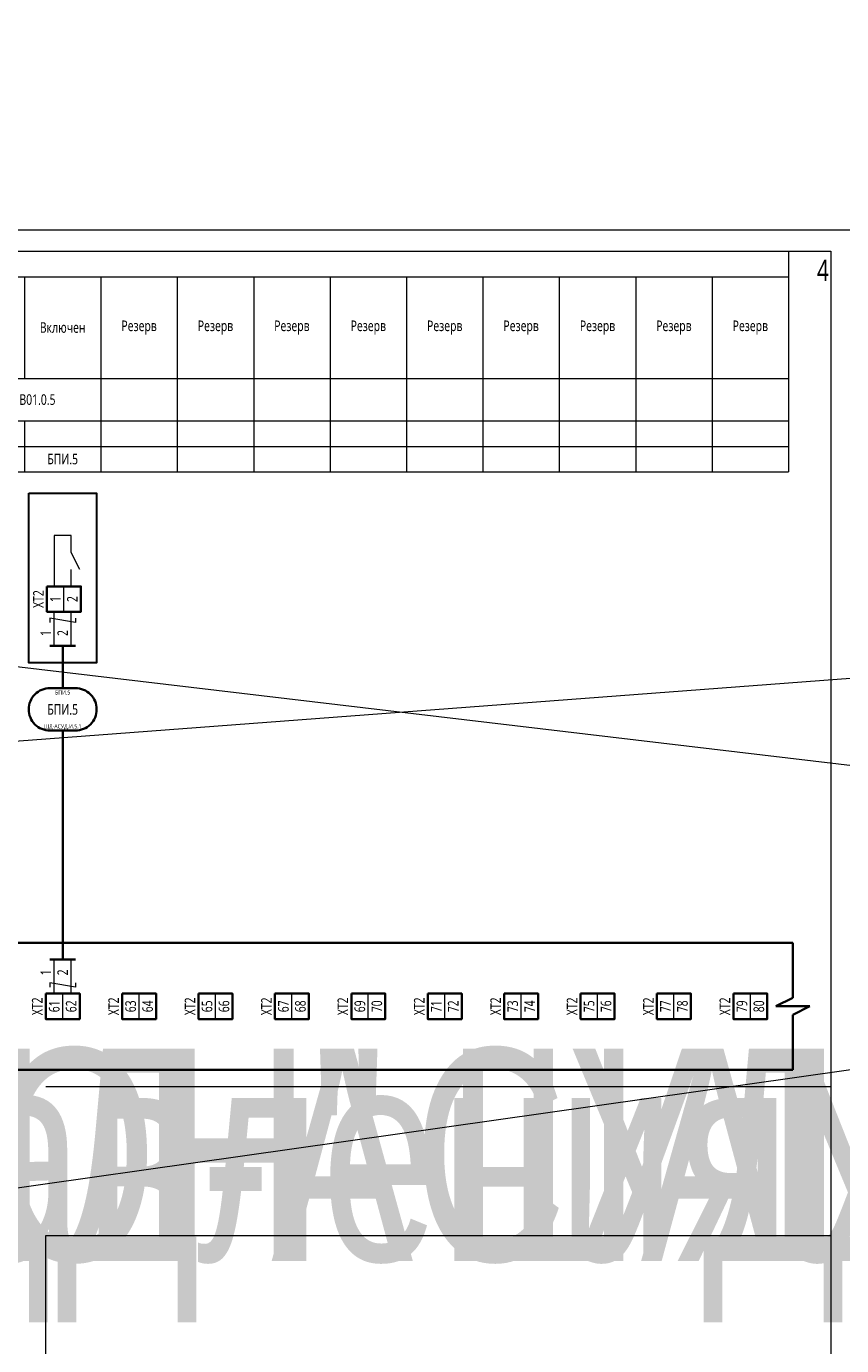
# Model space of a CAD drawing. Header units: millimetres. Extents: x -1173 to 6733, y -4591 to 345.
# Tile 74 of 93: x 1485 to 1678, y 34 to 345. Entities that reach past the tile are written whole.
import ezdxf
from ezdxf.enums import TextEntityAlignment as Align

# ---------------------------------------------------------------- set-up
doc = ezdxf.new("R2018")
doc.units = ezdxf.units.MM
doc.set_wipeout_variables(frame=1)
doc.layers.get('0').update_dxf_attribs({"lineweight": 15})
doc.layers.get('Defpoints').update_dxf_attribs({"color": 252, "lineweight": 15})
for name, color, linetype, lineweight in [('AK_Drawing', 7, 'Continuous', 35), ('AK_Drawing_Thin', 7, 'Continuous', 15), ('AK_Equipment', 7, 'Continuous', 35), ('AK_Multy_Wire', 7, 'Continuous', 35), ('AK_Table', 7, 'Continuous', 35), ('AK_Wire', 7, 'Continuous', 15), ('AK_Wire_Number', 7, 'Continuous', 15)]:
    doc.layers.add(name, color=color, linetype=linetype, lineweight=lineweight)
doc.layers.add('UNPLOTTED', color=2, linetype='Continuous', lineweight=15, plot=False)
doc.styles.get("Standard").update_dxf_attribs({"font": 'arial.ttf'})
doc.styles.add('Trebuchet MS', font='trebuc.ttf', dxfattribs={"width": 0.75})

# ---------------------------------------------------------------- blocks, each defined once
blk = doc.blocks.new('*U1')
at = {"layer": 'UNPLOTTED'}
blk.add_line((0, 90), (-185, 90), dxfattribs=at)
for points in [[(0, 0), (-395, 0), (-395, 287), (0, 287)], [(-185, 55), (0, 55), (0, 0), (-185, 0)]]:
    blk.add_lwpolyline(points, close=True, dxfattribs=at)
blk = doc.blocks.new('*U3')
at = {"layer": 'Defpoints', "style": 'Trebuchet MS', "width": 0.75}
blk.add_attdef('ЛИСТ', text='', height=5, dxfattribs=at).set_placement((-0.5, -2), align=Align.TOP_RIGHT)
blk = doc.blocks.new('*U70')
at = {"style": 'Trebuchet MS', "width": 0.75}
for tag, flags, p in [('NAME', 9, (-1, 0)), ('TYPE', 9, (-1, -3)), ('ASSYCODE', 9, (-1, -6)), ('MFG', 9, (-1, -9)), ('MESUREMENT_UNITS', 9, (-1, -13.44)), ('COUNT', 9, (-1, -16.98)), ('WEIGHT', 9, (-1, -18)), ('SORTING_SECTION', 9, (-1, -22.98)), ('XREF', 1, (-1, -24))]:
    blk.add_attdef(tag, text='', height=2, dxfattribs=dict(at, flags=flags)).set_placement(p, align=Align.RIGHT)
at = {"lineweight": 30, "width": 0.75, "flags": 104}
blk.add_attdef('CATDESC', text='', height=2.5, dxfattribs=at).set_placement((370, -25), align=Align.MIDDLE_RIGHT)
at = {"style": 'Trebuchet MS', "width": 0.75}
blk.add_attdef('TAG1', text='', height=2.5, dxfattribs=at).set_placement((2, -27), align=Align.MIDDLE_LEFT)
at = {"layer": 'UNPLOTTED', "style": 'Trebuchet MS', "width": 0.75, "flags": 8}
for tag, p in [('DESC1', (1, -3)), ('DESC2', (1, -5)), ('DESC3', (1, -7)), ('FAMILY', (1, -13.73)), ('POSITION_N', (1, -15.99)), ('SYSTEM_NAME', (1, -17.99))]:
    blk.add_attdef(tag, p, '', height=1, dxfattribs=at)
blk = doc.blocks.new('*U71')
at = {"lineweight": 30, "width": 0.75, "flags": 104}
blk.add_attdef('CATDESC', text='', height=2.5, dxfattribs=at).set_placement((370, -25), align=Align.MIDDLE_RIGHT)
at = {"style": 'Trebuchet MS', "width": 0.75}
blk.add_attdef('TAG1', text='', height=2.5, dxfattribs=at).set_placement((2, -27), align=Align.MIDDLE_LEFT)
at = {"layer": 'UNPLOTTED', "style": 'Trebuchet MS', "width": 0.75, "flags": 8}
for tag, p in [('DESC1', (1, -3)), ('DESC2', (1, -5)), ('DESC3', (1, -7)), ('FAMILY', (1, -13.73)), ('POSITION_N', (1, -15.99)), ('SYSTEM_NAME', (1, -17.99))]:
    blk.add_attdef(tag, p, '', height=1, dxfattribs=at)
blk = doc.blocks.new('*U72')
for p, q in [((372, 0), (0, 0)), ((376, 0), (372, 0)), ((376, -13), (376, 0)), ((372, -15), (376, -13)), ((380, -15), (372, -15)), ((376, -17), (380, -15)), ((376, -30), (376, -17)), ((0, -30), (372, -30)), ((376, -30), (372, -30))]:
    blk.add_line(p, q)
at = {"lineweight": 30, "width": 0.75, "flags": 104}
blk.add_attdef('CATDESC', text='', height=2.5, dxfattribs=at).set_placement((370, -25), align=Align.MIDDLE_RIGHT)
at = {"style": 'Trebuchet MS', "width": 0.75}
blk.add_attdef('TAG1', text='', height=2.5, dxfattribs=at).set_placement((2, -27), align=Align.MIDDLE_LEFT)
at = {"layer": 'UNPLOTTED', "style": 'Trebuchet MS', "width": 0.75, "flags": 8}
for tag, p in [('DESC1', (1, -3)), ('DESC2', (1, -5)), ('DESC3', (1, -7)), ('FAMILY', (1, -13.73)), ('POSITION_N', (1, -15.99)), ('SYSTEM_NAME', (1, -17.99))]:
    blk.add_attdef(tag, p, '', height=1, dxfattribs=at)
blk = doc.blocks.new('*U217')
blk.add_wipeout([(0, 0), (0, -6), (8, -6), (8, 0)])
blk.add_lwpolyline([(0, 0), (8, 0), (8, -6), (0, -6)], close=True)
at = {"lineweight": -2}
blk.add_lwpolyline([(4, 0), (8, 0), (8, -6), (4, -6)], close=True, dxfattribs=at)
at = {"style": 'Trebuchet MS', "width": 0.75, "flags": 12}
for tag, p in [('TERM01', (2, -3)), ('TERM02', (6, -3))]:
    blk.add_attdef(tag, text='', height=2.5, rotation=90, dxfattribs=at).set_placement(p, align=Align.MIDDLE_CENTER)
at = {"style": 'Trebuchet MS', "width": 0.75}
blk.add_attdef('TAG1', text='', height=2.5, rotation=90, dxfattribs=at).set_placement((-2, -3), align=Align.MIDDLE_CENTER)
at = {"style": 'Trebuchet MS', "width": 0.75, "flags": 12}
for tag, p in [('NOTE01', (2, -7)), ('NOTE02', (6, -7))]:
    blk.add_attdef(tag, text='', height=2.5, rotation=90, dxfattribs=at).set_placement(p, align=Align.MIDDLE_RIGHT)
blk = doc.blocks.new('*T33')
at = {"layer": 'AK_Table', "color": 0, "linetype": 'ByBlock', "lineweight": -2, "transparency": 16777216}
for p, q in [((0, 0), (385, 0)), ((0, 0), (0, -52)), ((25, 0), (25, -52)), ((385, 0), (385, -52)), ((25, -6), (385, -6)), ((43, -6), (43, -30)), ((61, -6), (61, -52)), ((79, -6), (79, -30)), ((97, -6), (97, -52)), ((115, -6), (115, -30)), ((133, -6), (133, -52)), ((151, -6), (151, -30)), ((169, -6), (169, -30)), ((187, -6), (187, -52)), ((205, -6), (205, -30)), ((223, -6), (223, -52)), ((241, -6), (241, -52)), ((259, -6), (259, -52)), ((277, -6), (277, -52)), ((295, -6), (295, -52)), ((313, -6), (313, -52)), ((331, -6), (331, -52)), ((349, -6), (349, -52)), ((367, -6), (367, -52)), ((0, -30), (385, -30)), ((0, -40), (385, -40)), ((43, -40), (43, -46)), ((79, -40), (79, -46)), ((115, -40), (115, -46)), ((151, -40), (151, -46)), ((169, -40), (169, -52)), ((205, -40), (205, -52)), ((0, -46), (385, -46)), ((0, -52), (385, -52))]:
    blk.add_line(p, q, dxfattribs=at)
at = {"layer": 'AK_Table', "color": 0, "transparency": 16777216, "char_height": 2.5, "attachment_point": 5, "style": 'Trebuchet MS'}
for s, insert, width in [('Порог 1 20\\~мг/м3 (размыкается при срабат.)', (70, -18), 17), ('Порог 2 100\\~мг/м3 (размыкается при срабат.)', (88, -18), 17), ('Порог 1 20\\~мг/м3 (размыкается при срабат.)', (106, -18), 17), ('Порог 2 100\\~мг/м3 (размыкается при срабат.)', (124, -18), 17), ('Авария нагреватель- ной секции', (52, -18), 17), ('Наименование', (12.5, -15), 24), ('Обогрев включен', (34, -18), 17), ('Дверь закрыта', (142, -18), 17), ('Питание в\\~норме', (160, -18), 17), ('Нет аварии', (178, -18), 17), ('Включен', (196, -18), 17), ('Включен', (214, -18), 17), ('Резерв', (232, -18), 17), ('Резерв', (250, -18), 17), ('Резерв', (268, -18), 17), ('Резерв', (286, -18), 17), ('Резерв', (304, -18), 17), ('Резерв', (322, -18), 17), ('Резерв', (340, -18), 17), ('Резерв', (358, -18), 17), ('Резерв', (376, -18), 17), ('Место отбора параметра', (12.5, -35), 23), ('{\\C256;пом. B01.0.5}', (43, -35), 35), ('{\\C256;пом. B01.0.2}', (79, -35), 35), ('{\\C256;пом. B02.0.4}', (115, -35), 35), ('{\\C256;пом. B01.0.8}', (160, -35), 53), ('{\\C256;пом. B01.0.5}', (205, -35), 35), ('Чертеж установки', (12.5, -43), 23), ('Позиция', (12.5, -49), 23), ('ЩУЭО1', (43, -49), 35), ('ЩД-СКЗ.-1.3', (79, -49), 35), ('ЩД-СКЗ.-2.3', (115, -49), 35), ('ОСПД_М.5.1', (151, -49), 35), ('БУРР5.1', (178, -49), 17), ('БПИ.4', (196, -49), 17), ('БПИ.5', (214, -49), 17)]:
    blk.add_mtext(s, dxfattribs=dict(at, insert=insert, width=width))
blk = doc.blocks.new('*U12')
blk.add_lwpolyline([(-3, 5), (3, 5, -0.414214), (8, 0), (8, 0, -0.414214), (3, -5), (-3, -5, -0.414214), (-8, 0), (-8, 0, -0.414214)], format="xyb", close=True)
at = {"style": 'Trebuchet MS', "width": 0.75}
blk.add_attdef('CA_CIRCUIT_NUMBER', text='', height=2.5, dxfattribs=at).set_placement((0, 0), align=Align.MIDDLE_CENTER)
at = {"lineweight": 30, "width": 0.75, "flags": 1}
blk.add_attdef('CA_CABLE_TYPE', text='', height=2.5, rotation=90, dxfattribs=at).set_placement((0, -25), align=Align.BOTTOM_CENTER)
at = {"style": 'Trebuchet MS', "width": 0.75}
blk.add_attdef('LENGTH', text='', height=2.5, rotation=90, dxfattribs=at).set_placement((2, -24.82), align=Align.MIDDLE_CENTER)
at = {"layer": 'UNPLOTTED', "style": 'Trebuchet MS', "width": 0.75}
for tag, p in [('LOAD_NAME', (0, 4)), ('PANEL_NAME', (0, -4))]:
    blk.add_attdef(tag, text='', height=1, dxfattribs=at).set_placement(p, align=Align.MIDDLE_CENTER)
blk = doc.blocks.new('*U198')
at = {"layer": 'AK_Wire'}
for points in [[(-2, -4), (-2, 4)], [(2, -4), (2, 4)], [(3, 2.5), (3, 1.5), (-3, 2.5), (-3, 1.5)]]:
    blk.add_lwpolyline(points, dxfattribs=at)
blk = doc.blocks.new('*U199')
at = {"layer": 'AK_Drawing', "color": 0, "linetype": 'ByBlock', "lineweight": -2, "transparency": 16777216}
blk.add_blockref('*U198', (0, 0), dxfattribs=at)
blk = doc.blocks.new('Z')
at = {"layer": 'AK_Wire'}
blk.add_lwpolyline([(3, 0.5), (3, -0.5), (-3, 0.5), (-3, -0.5)], dxfattribs=at)
blk = doc.blocks.new('*U200')
at = {"layer": 'AK_Wire'}
for points in [[(-2, -4), (-2, 4)], [(2, -4), (2, 4)]]:
    blk.add_lwpolyline(points, dxfattribs=at)
blk.add_blockref('Z', (0, -2), dxfattribs=at)
blk = doc.blocks.new('*U201')
at = {"layer": 'AK_Drawing', "color": 0, "linetype": 'ByBlock', "lineweight": -2, "transparency": 16777216}
blk.add_blockref('*U200', (0, 0), dxfattribs=at)
blk = doc.blocks.new('*U30')
blk.add_line((4, 0), (4, 4))
blk.add_lwpolyline([(6, 4), (4, 8), (4, 12), (0, 12), (0, 0)])
blk = doc.blocks.new('*U202')
at = {"layer": 'AK_Drawing_Thin'}
blk.add_blockref('*U30', (-4, -6.5), dxfattribs=at)
blk = doc.blocks.new('*U203')
at = {"layer": 'AK_Drawing', "color": 0, "linetype": 'ByBlock', "lineweight": -2, "transparency": 16777216}
blk.add_blockref('*U202', (0, 0), dxfattribs=at)

msp = doc.modelspace()

# ---------------------------------------------------------------- linework, layer by layer
at = {"layer": 'AK_Drawing', "lineweight": 30}
msp.add_lwpolyline([(1486, 235), (1502, 235), (1502, 195), (1486, 195)], close=True, dxfattribs=at)
at = {"layer": 'AK_Multy_Wire'}
for p, q in [((1497, 199), (1491, 199)), ((1497, 125), (1491, 125))]:
    msp.add_line(p, q, dxfattribs=at)
for points in [[(1494, 199), (1494, 189)], [(1494, 179), (1494, 125)]]:
    msp.add_lwpolyline(points, dxfattribs=at)
at = {"layer": 'UNPLOTTED', "linetype": 'Continuous'}
msp.add_lwpolyline([(1260, 0), (1680, 0), (1680, 297), (1260, 297)], close=True, dxfattribs=at)

# ---------------------------------------------------------------- block references
msp.add_blockref('*T33', (1280, 292))
at = {"layer": 'AK_Drawing_Thin'}
msp.add_blockref('*U3', (1675, 292), dxfattribs=at).add_auto_attribs({'ЛИСТ': '4'})
at = {"layer": 'AK_Equipment'}
ref = msp.add_blockref('*U70', (30, 129), dxfattribs=at)
lines = msp.add_mtext('\\W0.7500;Шкаф управления "МЕГАТРОН" ШАУ-С-220-ЩД-АСУД.И.5.1(1059-50-1.2-05-АСУД.И)-54', dxfattribs={"layer": '0', "insert": (400, 104), "char_height": 50, "attachment_point": 1})
ref.add_attrib('CATDESC', '', (400, 104), dxfattribs={"flags": 104}).embed_mtext(lines)
ref = msp.add_blockref('*U71', (450, 129), dxfattribs=at)
lines = msp.add_mtext('\\W0.7500;Шкаф управления "МЕГАТРОН" ШАУ-С-220-ЩД-АСУД.И.5.1(1059-50-1.2-05-АСУД.И)-54', dxfattribs={"layer": '0', "insert": (820, 104), "char_height": 50, "attachment_point": 1})
ref.add_attrib('CATDESC', '', (820, 104), dxfattribs={"flags": 104}).embed_mtext(lines)
ref = msp.add_blockref('*U72', (870, 129), dxfattribs=at)
lines = msp.add_mtext('\\W0.7500;Шкаф управления "МЕГАТРОН" ШАУ-С-220-ЩД-АСУД.И.5.1(1059-50-1.2-05-АСУД.И)-54', dxfattribs={"layer": '0', "insert": (1240, 104), "char_height": 50, "attachment_point": 1})
ref.add_attrib('CATDESC', '', (1240, 104), dxfattribs={"flags": 104}).embed_mtext(lines)
ref = msp.add_blockref('*U72', (1290, 129), dxfattribs=at)
lines = msp.add_mtext('\\W0.7500;Шкаф управления "МЕГАТРОН" ШАУ-С-220-ЩД-АСУД.И.5.1(1059-50-1.2-05-АСУД.И)-54', dxfattribs={"layer": '0', "insert": (1660, 104), "char_height": 50, "attachment_point": 1})
ref.add_attrib('CATDESC', '', (1660, 104), dxfattribs={"flags": 104}).embed_mtext(lines)
at = {"layer": 'AK_Multy_Wire', "ltscale": 10}
msp.add_blockref('*U12', (1494, 184), dxfattribs=at).add_auto_attribs({'CA_CIRCUIT_NUMBER': 'БПИ.5', 'PANEL_NAME': 'ЩД-АСУД.И.5.1', 'LOAD_NAME': 'БПИ.5'})
at = {"layer": 'UNPLOTTED'}
msp.add_blockref('*U1', (1675, 5), dxfattribs=at)

# ---------------------------------------------------------------- texts
at = {"layer": 'AK_Wire_Number', "style": 'Trebuchet MS', "width": 0.75}
for s, p in [('1', (1492, 202)), ('2', (1496, 202)), ('1', (1492, 122)), ('2', (1496, 122))]:
    msp.add_text(s, height=2.5, rotation=90, dxfattribs=at).set_placement(p, align=Align.BOTTOM_CENTER)

# ---------------------------------------------------------------- next in the draw order: block references
at = {"layer": 'AK_Equipment', "lineweight": 15}
ref = msp.add_blockref('*U217', (1490.28, 213), dxfattribs=at)
ref.add_attrib('TAG1', 'XT2', dxfattribs={"layer": '0', "height": 2.5, "rotation": 90, "style": 'Trebuchet MS', "width": 0.75}).set_placement((1488.28, 210), align=Align.MIDDLE_CENTER)
ref.add_attrib('TERM01', '1', dxfattribs={"layer": '0', "height": 2.5, "rotation": 90, "style": 'Trebuchet MS', "width": 0.75}).set_placement((1492.28, 210), align=Align.MIDDLE_CENTER)
ref.add_attrib('TERM02', '2', dxfattribs={"layer": '0', "height": 2.5, "rotation": 90, "style": 'Trebuchet MS', "width": 0.75}).set_placement((1496.28, 210), align=Align.MIDDLE_CENTER)
ref = msp.add_blockref('*U217', (1490, 117), dxfattribs=at)
ref.add_attrib('TAG1', 'XT2', dxfattribs={"layer": '0', "height": 2.5, "rotation": 90, "style": 'Trebuchet MS', "width": 0.75}).set_placement((1488, 114), align=Align.MIDDLE_CENTER)
ref.add_attrib('TERM01', '61', dxfattribs={"layer": '0', "height": 2.5, "rotation": 90, "style": 'Trebuchet MS', "width": 0.75}).set_placement((1492, 114), align=Align.MIDDLE_CENTER)
ref.add_attrib('TERM02', '62', dxfattribs={"layer": '0', "height": 2.5, "rotation": 90, "style": 'Trebuchet MS', "width": 0.75}).set_placement((1496, 114), align=Align.MIDDLE_CENTER)
ref = msp.add_blockref('*U217', (1508, 117), dxfattribs=at)
ref.add_attrib('TAG1', 'XT2', dxfattribs={"layer": '0', "height": 2.5, "rotation": 90, "style": 'Trebuchet MS', "width": 0.75}).set_placement((1506, 114), align=Align.MIDDLE_CENTER)
ref.add_attrib('TERM01', '63', dxfattribs={"layer": '0', "height": 2.5, "rotation": 90, "style": 'Trebuchet MS', "width": 0.75}).set_placement((1510, 114), align=Align.MIDDLE_CENTER)
ref.add_attrib('TERM02', '64', dxfattribs={"layer": '0', "height": 2.5, "rotation": 90, "style": 'Trebuchet MS', "width": 0.75}).set_placement((1514, 114), align=Align.MIDDLE_CENTER)
ref = msp.add_blockref('*U217', (1526, 117), dxfattribs=at)
ref.add_attrib('TAG1', 'XT2', dxfattribs={"layer": '0', "height": 2.5, "rotation": 90, "style": 'Trebuchet MS', "width": 0.75}).set_placement((1524, 114), align=Align.MIDDLE_CENTER)
ref.add_attrib('TERM01', '65', dxfattribs={"layer": '0', "height": 2.5, "rotation": 90, "style": 'Trebuchet MS', "width": 0.75}).set_placement((1528, 114), align=Align.MIDDLE_CENTER)
ref.add_attrib('TERM02', '66', dxfattribs={"layer": '0', "height": 2.5, "rotation": 90, "style": 'Trebuchet MS', "width": 0.75}).set_placement((1532, 114), align=Align.MIDDLE_CENTER)
ref = msp.add_blockref('*U217', (1544, 117), dxfattribs=at)
ref.add_attrib('TAG1', 'XT2', dxfattribs={"layer": '0', "height": 2.5, "rotation": 90, "style": 'Trebuchet MS', "width": 0.75}).set_placement((1542, 114), align=Align.MIDDLE_CENTER)
ref.add_attrib('TERM01', '67', dxfattribs={"layer": '0', "height": 2.5, "rotation": 90, "style": 'Trebuchet MS', "width": 0.75}).set_placement((1546, 114), align=Align.MIDDLE_CENTER)
ref.add_attrib('TERM02', '68', dxfattribs={"layer": '0', "height": 2.5, "rotation": 90, "style": 'Trebuchet MS', "width": 0.75}).set_placement((1550, 114), align=Align.MIDDLE_CENTER)
ref = msp.add_blockref('*U217', (1562, 117), dxfattribs=at)
ref.add_attrib('TAG1', 'XT2', dxfattribs={"layer": '0', "height": 2.5, "rotation": 90, "style": 'Trebuchet MS', "width": 0.75}).set_placement((1560, 114), align=Align.MIDDLE_CENTER)
ref.add_attrib('TERM01', '69', dxfattribs={"layer": '0', "height": 2.5, "rotation": 90, "style": 'Trebuchet MS', "width": 0.75}).set_placement((1564, 114), align=Align.MIDDLE_CENTER)
ref.add_attrib('TERM02', '70', dxfattribs={"layer": '0', "height": 2.5, "rotation": 90, "style": 'Trebuchet MS', "width": 0.75}).set_placement((1568, 114), align=Align.MIDDLE_CENTER)
ref = msp.add_blockref('*U217', (1580, 117), dxfattribs=at)
ref.add_attrib('TAG1', 'XT2', dxfattribs={"layer": '0', "height": 2.5, "rotation": 90, "style": 'Trebuchet MS', "width": 0.75}).set_placement((1578, 114), align=Align.MIDDLE_CENTER)
ref.add_attrib('TERM01', '71', dxfattribs={"layer": '0', "height": 2.5, "rotation": 90, "style": 'Trebuchet MS', "width": 0.75}).set_placement((1582, 114), align=Align.MIDDLE_CENTER)
ref.add_attrib('TERM02', '72', dxfattribs={"layer": '0', "height": 2.5, "rotation": 90, "style": 'Trebuchet MS', "width": 0.75}).set_placement((1586, 114), align=Align.MIDDLE_CENTER)
ref = msp.add_blockref('*U217', (1598, 117), dxfattribs=at)
ref.add_attrib('TAG1', 'XT2', dxfattribs={"layer": '0', "height": 2.5, "rotation": 90, "style": 'Trebuchet MS', "width": 0.75}).set_placement((1596, 114), align=Align.MIDDLE_CENTER)
ref.add_attrib('TERM01', '73', dxfattribs={"layer": '0', "height": 2.5, "rotation": 90, "style": 'Trebuchet MS', "width": 0.75}).set_placement((1600, 114), align=Align.MIDDLE_CENTER)
ref.add_attrib('TERM02', '74', dxfattribs={"layer": '0', "height": 2.5, "rotation": 90, "style": 'Trebuchet MS', "width": 0.75}).set_placement((1604, 114), align=Align.MIDDLE_CENTER)
ref = msp.add_blockref('*U217', (1616, 117), dxfattribs=at)
ref.add_attrib('TAG1', 'XT2', dxfattribs={"layer": '0', "height": 2.5, "rotation": 90, "style": 'Trebuchet MS', "width": 0.75}).set_placement((1614, 114), align=Align.MIDDLE_CENTER)
ref.add_attrib('TERM01', '75', dxfattribs={"layer": '0', "height": 2.5, "rotation": 90, "style": 'Trebuchet MS', "width": 0.75}).set_placement((1618, 114), align=Align.MIDDLE_CENTER)
ref.add_attrib('TERM02', '76', dxfattribs={"layer": '0', "height": 2.5, "rotation": 90, "style": 'Trebuchet MS', "width": 0.75}).set_placement((1622, 114), align=Align.MIDDLE_CENTER)
ref = msp.add_blockref('*U217', (1634, 117), dxfattribs=at)
ref.add_attrib('TAG1', 'XT2', dxfattribs={"layer": '0', "height": 2.5, "rotation": 90, "style": 'Trebuchet MS', "width": 0.75}).set_placement((1632, 114), align=Align.MIDDLE_CENTER)
ref.add_attrib('TERM01', '77', dxfattribs={"layer": '0', "height": 2.5, "rotation": 90, "style": 'Trebuchet MS', "width": 0.75}).set_placement((1636, 114), align=Align.MIDDLE_CENTER)
ref.add_attrib('TERM02', '78', dxfattribs={"layer": '0', "height": 2.5, "rotation": 90, "style": 'Trebuchet MS', "width": 0.75}).set_placement((1640, 114), align=Align.MIDDLE_CENTER)
ref = msp.add_blockref('*U217', (1652, 117), dxfattribs=at)
ref.add_attrib('TAG1', 'XT2', dxfattribs={"layer": '0', "height": 2.5, "rotation": 90, "style": 'Trebuchet MS', "width": 0.75}).set_placement((1650, 114), align=Align.MIDDLE_CENTER)
ref.add_attrib('TERM01', '79', dxfattribs={"layer": '0', "height": 2.5, "rotation": 90, "style": 'Trebuchet MS', "width": 0.75}).set_placement((1654, 114), align=Align.MIDDLE_CENTER)
ref.add_attrib('TERM02', '80', dxfattribs={"layer": '0', "height": 2.5, "rotation": 90, "style": 'Trebuchet MS', "width": 0.75}).set_placement((1658, 114), align=Align.MIDDLE_CENTER)

# ---------------------------------------------------------------- next in the draw order: linework, layer by layer
at = {"color": 3}
msp.add_lwpolyline([(-287, 43), (3067, 296), (-53, -147), (927, -147), (-44, -438), (1094, -438), (210, -600), (210, 345), (3172, -6)], dxfattribs=at)

# ---------------------------------------------------------------- next in the draw order: block references
at = {"layer": 'AK_Drawing'}
for name, p in [('*U203', (1496, 219.5)), ('*U199', (1494, 203)), ('*U201', (1494, 121))]:
    msp.add_blockref(name, p, dxfattribs=at)

doc.saveas('drawing.dxf')
